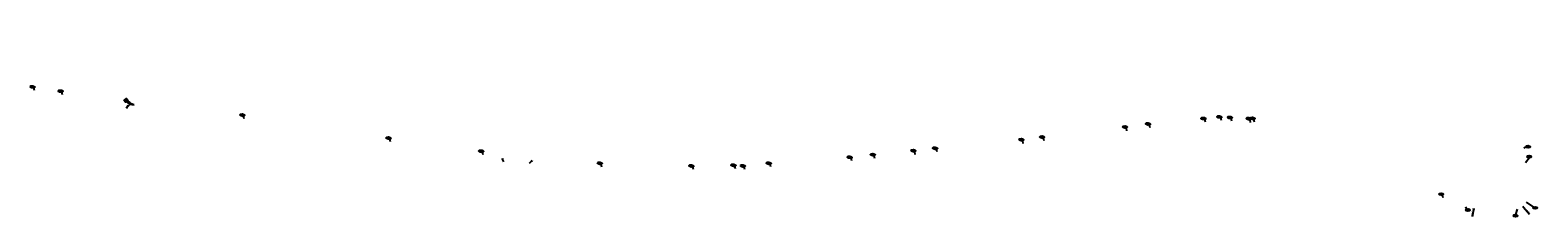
# Model space of a CAD drawing. Header units: feet. Extents: x -155 to 2468930, y -56 to 263813.
import ezdxf

# ---------------------------------------------------------------- set-up
doc = ezdxf.new("R2010")
doc.units = ezdxf.units.FT
doc.header["$MEASUREMENT"] = 0
doc.layers.add('PS_P_Object', color=92, linetype='Continuous')
doc.layers.add('SH_TextM', color=7, linetype='Continuous')
doc.layers.add('SC_Scratch1', color=7, linetype='Continuous', plot=False)
doc.styles.add('Slanted-Normal', font='calibrii.ttf', dxfattribs={"height": 0.14})
doc.styles.add('Straight Normal (0.125) Font 30', font='calibri.ttf', dxfattribs={"height": 0.125})
doc.dimstyles.new('Dec-1  Slanted', dxfattribs={"dimtxt": 0.14, "dimasz": 0.14, "dimexe": 0.07, "dimexo": 0.07, "dimgap": 0.07, "dimtad": 1, "dimdec": 1, "dimzin": 3, "dimdsep": 46, "dimtxsty": 'Slanted-Normal', "dimblk": 'Dim1', "dimcen": 0, "dimclrd": 95, "dimclre": 95, "dimclrt": 7, "dimaunit": 1, "dimadec": 3, "dimazin": 3, "dimtfac": 1, "dimtdec": 1, "dimtix": 1, "dimtofl": 0, "dimtmove": 1, "dimatfit": 3, "dimldrblk": 'Dim1', "dimfxl": 1, "dimtolj": 1, "dimtzin": 0, "dimlwd": -1, "dimlwe": -1, "dimarcsym": 0})

# ---------------------------------------------------------------- blocks, each defined once
blk = doc.blocks.new('Dim1')
h = blk.add_hatch(color=4)
h.dxf.hatch_style = 1
h.paths.add_polyline_path([(0, 0), (-1, -0.2), (-1, 0.2)])
at = {"color": 4}
blk.add_lwpolyline([(0, 0), (-1, -0.2), (-1, 0.2), (0, 0)], dxfattribs=at)
blk = doc.blocks.new('*D982')
at = {"layer": 'Defpoints', "color": 0, "transparency": 16777216}
for p in [(2465242.6, 263651.6), (2465215.5, 263615)]:
    blk.add_point(p, dxfattribs=at)
at = {"layer": 'SH_TextM', "color": 95, "linetype": 'Continuous', "transparency": 16777216}
blk.add_line((2465209.7, 263607.2), (2465214.7, 263613.9), dxfattribs=at)
at = {"layer": 'SH_TextM', "color": 95, "transparency": 16777216, "xscale": 1.4, "yscale": 1.4, "zscale": 1.4, "rotation": 53.50828911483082}
blk.add_blockref('Dim1', (2465215.5, 263615), dxfattribs=at)
at = {"layer": 'SH_TextM', "color": 7, "transparency": 16777216, "insert": (2465210.6, 263610.8), "char_height": 1.4, "attachment_point": 5, "rotation": 53.5083, "style": 'Slanted-Normal'}
blk.add_mtext("\\A1;R45.5'", dxfattribs=at)
blk = doc.blocks.new('*D983')
at = {"layer": 'Defpoints', "color": 0, "transparency": 16777216}
for p in [(2466181.5, 263526.3), (2466200.9, 263474.5)]:
    blk.add_point(p, dxfattribs=at)
at = {"layer": 'SH_TextM', "color": 95, "linetype": 'Continuous', "transparency": 16777216}
blk.add_line((2466204.3, 263465.3), (2466201.4, 263473.1), dxfattribs=at)
at = {"layer": 'SH_TextM', "color": 95, "transparency": 16777216, "xscale": 1.4, "yscale": 1.4, "zscale": 1.4, "rotation": 110.5290906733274}
blk.add_blockref('Dim1', (2466200.9, 263474.5), dxfattribs=at)
at = {"layer": 'SH_TextM', "color": 7, "transparency": 16777216, "insert": (2466204.4, 263469.1), "char_height": 1.4, "attachment_point": 5, "rotation": 290.5291, "style": 'Slanted-Normal'}
blk.add_mtext("\\A1;R55.4'", dxfattribs=at)
blk = doc.blocks.new('*D984')
at = {"layer": 'Defpoints', "color": 0, "transparency": 16777216}
for p in [(2466315.2, 263505.8), (2466279.1, 263469)]:
    blk.add_point(p, dxfattribs=at)
at = {"layer": 'SH_TextM', "color": 95, "linetype": 'Continuous', "transparency": 16777216}
blk.add_line((2466272.3, 263462.1), (2466278.1, 263468), dxfattribs=at)
at = {"layer": 'SH_TextM', "color": 95, "transparency": 16777216, "xscale": 1.4, "yscale": 1.4, "zscale": 1.4, "rotation": 45.55443701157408}
blk.add_blockref('Dim1', (2466279.1, 263469), dxfattribs=at)
at = {"layer": 'SH_TextM', "color": 7, "transparency": 16777216, "insert": (2466273.7, 263465.5), "char_height": 1.4, "attachment_point": 5, "rotation": 45.5544, "style": 'Slanted-Normal'}
blk.add_mtext("\\A1;R51.5'", dxfattribs=at)
blk = doc.blocks.new('*D985')
at = {"layer": 'Defpoints', "color": 0, "transparency": 16777216}
for p in [(2468860.7, 263384.6), (2468890.8, 263347.8)]:
    blk.add_point(p, dxfattribs=at)
at = {"layer": 'SH_TextM', "color": 95, "linetype": 'Continuous', "transparency": 16777216}
blk.add_line((2468908, 263326.8), (2468892.6, 263345.7), dxfattribs=at)
at = {"layer": 'SH_TextM', "color": 95, "transparency": 16777216, "xscale": 2.8, "yscale": 2.8, "zscale": 2.8, "rotation": 129.3058972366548}
blk.add_blockref('Dim1', (2468890.8, 263347.8), dxfattribs=at)
at = {"layer": 'SH_TextM', "color": 7, "transparency": 16777216, "insert": (2468905.8, 263334), "char_height": 2.8, "attachment_point": 5, "rotation": 309.3059, "style": 'Slanted-Normal'}
blk.add_mtext("\\A1;R47.5'", dxfattribs=at)
blk = doc.blocks.new('*D989')
at = {"layer": 'Defpoints', "color": 0, "transparency": 16777216}
for p in [(2468834.3, 263813.1), (2468761.7, 263342.7)]:
    blk.add_point(p, dxfattribs=at)
at = {"layer": 'SH_TextM', "color": 95, "linetype": 'Continuous', "transparency": 16777216}
blk.add_line((2468758.4, 263321.2), (2468761.3, 263339.9), dxfattribs=at)
at = {"layer": 'SH_TextM', "color": 95, "transparency": 16777216, "xscale": 2.8, "yscale": 2.8, "zscale": 2.8, "rotation": 81.22577771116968}
blk.add_blockref('Dim1', (2468761.7, 263342.7), dxfattribs=at)
at = {"layer": 'SH_TextM', "color": 7, "transparency": 16777216, "insert": (2468756.8, 263329.6), "char_height": 2.8, "attachment_point": 5, "rotation": 81.2258, "style": 'Slanted-Normal'}
blk.add_mtext("\\A1;R476.0'", dxfattribs=at)

msp = doc.modelspace()

# ---------------------------------------------------------------- hatches: boundary and pattern name
at = {"layer": 'PS_P_Object', "transparency": 33554687}
h = msp.add_hatch(dxfattribs=at)
h.set_pattern_fill('ANSI31', color=256, scale=10, angle=60)
h.set_pattern_definition([(105, (0, 0), (-1.20740728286, -0.3235238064), [])])
h.paths.add_polyline_path([(2465230.09, 263615.74), (2465228.78, 263616.19), (2465226.22, 263617.36), (2465223.03, 263618.81), (2465220.54, 263620.49), (2465218.34, 263622.26), (2465217.05, 263623.3), (2465215.06, 263625.26), (2465214.18, 263626.13), (2465212.43, 263628.29), (2465208.8, 263632.54), (2465203.51, 263628.23), (2465203.64, 263628.03), (2465204.36, 263627.38), (2465206.71, 263624.22), (2465207.37, 263623.46), (2465209.56, 263625.36), (2465211.38, 263623.28), (2465214.55, 263620.17), (2465217.52, 263617.81), (2465224.45, 263616.53)])

# ---------------------------------------------------------------- linework, layer by layer
at = {"layer": 'SC_Scratch1'}
msp.add_lwpolyline([(2465230.09, 263615.74), (2465228.78, 263616.19), (2465226.22, 263617.36), (2465223.03, 263618.81), (2465220.54, 263620.49), (2465218.34, 263622.26), (2465217.05, 263623.3), (2465215.06, 263625.26), (2465214.18, 263626.13), (2465212.43, 263628.29), (2465208.8, 263632.54), (2465203.51, 263628.23), (2465203.64, 263628.03), (2465204.36, 263627.38), (2465206.71, 263624.22), (2465207.37, 263623.46), (2465209.56, 263625.36), (2465211.38, 263623.28), (2465214.55, 263620.17), (2465217.52, 263617.81), (2465224.45, 263616.53), (2465230.09, 263615.74)], dxfattribs=at)

# ---------------------------------------------------------------- texts
at = {"layer": 'SH_TextM', "char_height": 2.5, "style": 'Straight Normal (0.125) Font 30', "bg_fill": 3, "box_fill_scale": 1.5, "bg_fill_color": 256, "bg_fill_transparency": 0}
for s, width, insert, attachment_point, rotation in [('CR-1', 10.4645, (2464958.78, 263665.45), 1, 352.14798), ('SW-1', 10.4645, (2465031.79, 263654.21), 1, 352.14798), ('S-4', 10.4645, (2465512.92, 263590.66, 1157.07), 1, 352.14798), ('SW-9', 10.4645, (2468044.35, 263581.97), 1, 352.14798), ('CR-16', 10.4645, (2468114.99, 263584.73), 1, 352.14798), ('CR-17', 10.4645, (2468164.46, 263581.65), 1, 352.14798), ('CR-14', 10.4645, (2467838.46, 263559.63), 1, 352.14798), ('CR-15', 10.4645, (2467899.44, 263567.63), 1, 352.14798), ('SW-3', 10.4645, (2465895.84, 263530.58), 1, 352.14798), ('CR-11', 10.4645, (2467338.05, 263503.58), 1, 352.14798), ('CR-12', 10.4645, (2467565.15, 263526.09), 1, 352.14798), ('CR-13', 10.4645, (2467619.79, 263533.24), 1, 352.14798), ('C-2', 7.4893, (2468902.18, 263506.77), 1, 358.52478), ('SW-4', 10.4645, (2466140.38, 263495.82), 1, 352.14798), ('SW-6', 10.4645, (2466453.41, 263463.86), 1, 352.14798), ('CR-7', 10.4645, (2466899.57, 263463.98), 1, 352.14798), ('CR-8', 10.4645, (2467112.74, 263479.95), 1, 352.14798), ('CR-9', 10.4645, (2467173.78, 263486.67), 1, 352.14798), ('CR-10', 10.4645, (2467280.48, 263497.04), 1, 352.14798), ('SW-18', 10.4645, (2468907.24, 263479.28), 5, 359.49712), ('SW-7', 10.4645, (2466694.69, 263456.97), 1, 352.14798), ('CR-6', 10.4645, (2466831.32, 263456.98), 1, 352.14798), ('SW-17', 10.4645, (2468675.27, 263380.48), 5, 359.696), ('C-1', 7.4893, (2468743.5, 263339.89), 1, 358.52478)]:
    msp.add_mtext_dynamic_manual_height_columns(s, width=width, gutter_width=14, heights=[0], dxfattribs=dict(at, insert=insert, attachment_point=attachment_point, rotation=rotation))

# ---------------------------------------------------------------- dimensions: what is measured, and where the dimension line sits
at = {"layer": 'SH_TextM'}
for center, mpoint, picture, middle in [((2465242.58, 263651.6), (2465215.51, 263615.01), '*D982', (2465210.64, 263610.8)), ((2466181.45, 263526.29), (2466200.87, 263474.45), '*D983', (2466204.39, 263469.07)), ((2466315.15, 263505.78), (2466279.11, 263469.04), '*D984', (2466273.71, 263465.54))]:
    dim = msp.add_radius_dim(center=center, mpoint=mpoint, dimstyle='Dec-1  Slanted', override={"dimpost": "'"}, dxfattribs=at)
    dim.commit()
    dim.dimension.update_dxf_attribs({"geometry": picture, "text_midpoint": middle})
dim = msp.add_radius_dim(center=(2468860.71, 263384.59), mpoint=(2468890.8, 263347.84), dimstyle='Dec-1  Slanted', override={"dimpost": "'"}, dxfattribs=at)
dim.commit()
dim.dimension.update_dxf_attribs({"geometry": '*D985', "text_midpoint": (2468903.61, 263332.19), "dimtype": 164})

# ---------------------------------------------------------------- next in the draw order: linework, layer by layer
for p, q in [((2464967.66, 263653.57), (2464965.99, 263660.68)), ((2465041.57, 263642.33), (2465039.9, 263649.44)), ((2465520.32, 263579.37, 1157.07), (2465518.64, 263586.47, 1157.07)), ((2467847.34, 263547.75), (2467845.67, 263554.85)), ((2467908.32, 263555.75), (2467906.65, 263562.85)), ((2468054.13, 263570.09), (2468052.45, 263577.2)), ((2468123.87, 263572.86), (2468122.19, 263579.96)), ((2468173.35, 263569.77), (2468171.67, 263576.87)), ((2465905.62, 263518.7), (2465903.94, 263525.81)), ((2467574.04, 263514.21), (2467572.36, 263521.32)), ((2467628.67, 263521.36), (2467626.99, 263528.47)), ((2468893.3, 263502.62), (2468898.76, 263505.18)), ((2466150.16, 263483.94), (2466148.48, 263491.04)), ((2467121.62, 263468.07), (2467119.95, 263475.17)), ((2467182.67, 263474.79), (2467180.99, 263481.9)), ((2467289.37, 263485.16), (2467287.69, 263492.27)), ((2467346.94, 263491.7), (2467345.26, 263498.8)), ((2468898.19, 263463.93), (2468907.22, 263476.4)), ((2466463.19, 263451.99), (2466461.51, 263459.09)), ((2466704.47, 263445.09), (2466702.79, 263452.2)), ((2466840.2, 263445.1), (2466838.53, 263452.2)), ((2466908.45, 263452.1), (2466906.78, 263459.2)), ((2468680.6, 263370.71), (2468678.79, 263378.09)), ((2468739.62, 263346.62), (2468742.4, 263341))]:
    msp.add_line(p, q, dxfattribs=at)
for centre, major_axis in [((2464962.35, 263663.41), (-6.15, 0.85)), ((2465036.26, 263652.18), (-6.15, 0.85)), ((2465515.01, 263589.21, 1157.07), (-6.15, 0.85)), ((2468048.81, 263579.94), (-6.15, 0.85)), ((2468118.56, 263582.7), (-6.15, 0.85)), ((2468168.04, 263579.61), (-6.15, 0.85)), ((2467842.03, 263557.59), (-6.15, 0.85)), ((2467903.01, 263565.59), (-6.15, 0.85)), ((2465900.31, 263528.54), (-6.15, 0.85)), ((2467341.63, 263501.54), (-6.15, 0.85)), ((2467568.72, 263524.06), (-6.15, 0.85)), ((2467623.36, 263531.2), (-6.15, 0.85)), ((2468904.89, 263505.53), (-6.21, 0.16)), ((2466144.85, 263493.78), (-6.15, 0.85)), ((2466457.87, 263461.83), (-6.15, 0.85)), ((2466903.14, 263461.94), (-6.15, 0.85)), ((2467116.31, 263477.91), (-6.15, 0.85)), ((2467177.36, 263484.64), (-6.15, 0.85)), ((2467284.06, 263495), (-6.15, 0.85)), ((2468907.24, 263479.28), (-6.21, 0.05)), ((2466699.16, 263454.93), (-6.15, 0.85)), ((2466834.89, 263454.94), (-6.15, 0.85)), ((2468675.27, 263380.48), (-6.21, 0.03)), ((2468746.21, 263338.64), (-6.21, 0.16))]:
    msp.add_ellipse(centre, major_axis=major_axis, ratio=0.4642857, dxfattribs=at)

# ---------------------------------------------------------------- next in the draw order: texts
at = {"layer": 'SH_TextM', "char_height": 2.5, "attachment_point": 1, "rotation": 359.49712, "style": 'Straight Normal (0.125) Font 30', "bg_fill": 3, "box_fill_scale": 1.5, "bg_fill_color": 256, "bg_fill_transparency": 0}
for s, insert in [('CR-23', (2468918.66, 263345.95)), ('CR-22', (2468866.83, 263324.97))]:
    msp.add_mtext_dynamic_manual_height_columns(s, width=10.4645, gutter_width=14, heights=[0], dxfattribs=dict(at, insert=insert))

# ---------------------------------------------------------------- next in the draw order: dimensions: what is measured, and where the dimension line sits
at = {"layer": 'SH_TextM'}
dim = msp.add_radius_dim(center=(2468834.31, 263813.11), mpoint=(2468761.7, 263342.68), dimstyle='Dec-1  Slanted', override={"dimpost": "'"}, dxfattribs=at)
dim.commit()
dim.dimension.update_dxf_attribs({"geometry": '*D989', "text_midpoint": (2468756.81, 263329.6)})

# ---------------------------------------------------------------- next in the draw order: linework, layer by layer
for p, q in [((2468899.23, 263359.68), (2468918.5, 263346.44)), ((2468875.51, 263341.18), (2468871.29, 263326.36))]:
    msp.add_line(p, q, dxfattribs=at)
for centre in [(2468923.05, 263344.44), (2468871.26, 263323.47)]:
    msp.add_ellipse(centre, major_axis=(-6.21, 0.05), ratio=0.4642857, dxfattribs=at)

# ---------------------------------------------------------------- next in the draw order: texts
at = {"layer": 'SH_TextM', "char_height": 2.5, "attachment_point": 1, "rotation": 352.14798, "style": 'Straight Normal (0.125) Font 30', "bg_fill": 3, "box_fill_scale": 1.5, "bg_fill_color": 256, "bg_fill_transparency": 0}
for s, insert in [('SW-10', (2468086.36, 263586.25)), ('SW-11', (2468173.63, 263582.41)), ('SW-8', (2466805.68, 263458.71))]:
    msp.add_mtext_dynamic_manual_height_columns(s, width=10.4645, gutter_width=14, heights=[0], dxfattribs=dict(at, insert=insert))

# ---------------------------------------------------------------- next in the draw order: linework, layer by layer
at = {"layer": 'SH_TextM'}
for p, q in [((2468096.14, 263574.37), (2468094.46, 263581.48)), ((2468183.41, 263570.53), (2468181.73, 263577.64)), ((2466815.46, 263446.83), (2466813.78, 263453.94))]:
    msp.add_line(p, q, dxfattribs=at)
for centre in [(2468090.83, 263584.22), (2468178.09, 263580.38), (2466810.15, 263456.68)]:
    msp.add_ellipse(centre, major_axis=(-6.15, 0.85), ratio=0.4642857, dxfattribs=at)

doc.saveas('drawing.dxf')
